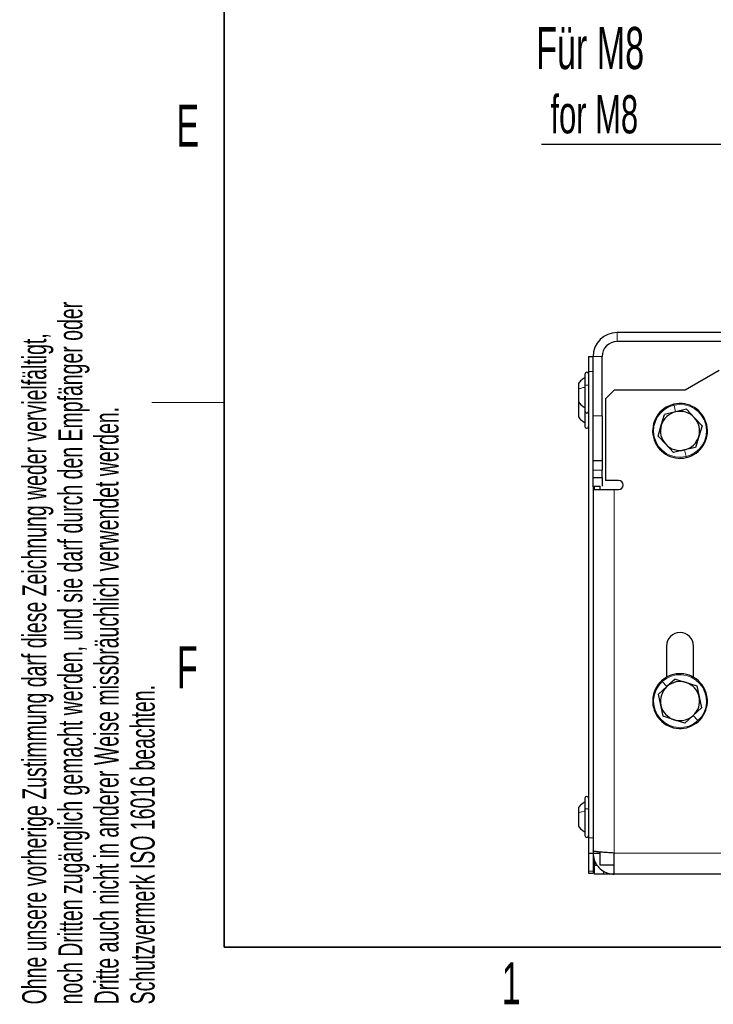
# Model space of a CAD drawing. Header units: millimetres. Extents: x 5 to 418, y 2 to 292.
# Tile 1 of 30: x 9 to 67, y 7 to 89. Entities that reach past the tile are written whole.
import ezdxf

# ---------------------------------------------------------------- set-up
doc = ezdxf.new("R2010")
doc.units = ezdxf.units.MM
doc.layers.add('SLD-0', color=7, linetype='Continuous')
doc.styles.add('SLDTEXTSTYLE0', font='TXT', dxfattribs={"width": 0.605})

# ---------------------------------------------------------------- blocks, each defined once
blk = doc.blocks.new('SW_NOTE_0_2')
at = {"layer": 'SLD-0', "color": 0}
blk.add_line((-15.88, 0), (0, 0), dxfattribs=at)
at = {"layer": 'SLD-0', "color": 0, "attachment_point": 1, "style": 'SLDTEXTSTYLE0'}
for s, insert, char_height in [('Für M8', (-16.324, 9.729), 3.5), ('for M8', (-15.133, 4.064), 3.175)]:
    blk.add_mtext(s, dxfattribs=dict(at, insert=insert, char_height=char_height))

msp = doc.modelspace()

# ---------------------------------------------------------------- linework, layer by layer
at = {"color": 7, "linetype": 'Continuous', "lineweight": 25}
for p, q in [((119.5935, 63.0623), (58.6435, 63.0623)), ((119.5935, 62.3123), (58.6435, 62.3123)), ((56.2685, 61.0623), (56.6435, 61.0623)), ((56.2685, 61.0623), (56.2685, 59.8123)), ((56.6435, 56.1373), (56.6435, 61.0623)), ((57.3935, 56.1373), (57.3935, 61.0623)), ((56.2685, 59.8123), (56.2685, 21.0623)), ((64.3039, 58.3123), (67.1185, 59.9373)), ((55.9685, 59.6123), (55.9685, 58.6349)), ((55.4435, 58.8323), (55.4435, 58.3468)), ((55.4435, 58.3468), (55.4435, 57.2923)), ((55.9685, 58.6349), (55.9685, 56.5123)), ((58.431, 58.3123), (57.681, 57.5623)), ((58.431, 58.3123), (64.3039, 58.3123)), ((55.4435, 57.2976), (55.4435, 56.0435)), ((57.681, 57.5623), (57.681, 50.7623)), ((55.9685, 56.5123), (55.9685, 55.2623)), ((63.5, 56.47), (62.5862, 56.2572)), ((64.4137, 56.6827), (63.5, 56.47)), ((64.4137, 56.6827), (65.0549, 55.9978)), ((56.6435, 52.3873), (56.6435, 56.1373)), ((57.3935, 56.1373), (57.3935, 52.3873)), ((62.3136, 55.3595), (62.5862, 56.2572)), ((65.0549, 55.9978), (65.696, 55.3128)), ((62.041, 54.4618), (62.3136, 55.3595)), ((65.696, 55.3128), (65.4234, 54.4151)), ((62.6821, 53.7768), (62.041, 54.4618)), ((65.4234, 54.4151), (65.1507, 53.5174)), ((63.3232, 53.0919), (62.6821, 53.7768)), ((64.237, 53.3046), (63.3232, 53.0919)), ((65.1507, 53.5174), (64.237, 53.3046)), ((57.3935, 52.3873), (56.6435, 52.3873)), ((56.6435, 51.6373), (56.6435, 52.3873)), ((57.3935, 52.3873), (57.3935, 51.6373)), ((56.6435, 51.0123), (56.6435, 51.6373)), ((57.3935, 51.0123), (57.3935, 51.6373)), ((56.6435, 51.0123), (57.3935, 51.0123)), ((56.6435, 50.2623), (56.6435, 51.0123)), ((57.3935, 51.0123), (57.3935, 50.2873)), ((58.7685, 50.7623), (57.681, 50.7623)), ((56.6435, 50.2623), (56.6435, 21.0623)), ((57.2435, 50.2623), (56.6435, 50.2623)), ((56.6435, 50.0123), (56.6435, 19.9891)), ((56.6435, 50.0123), (58.3935, 50.0123)), ((56.7435, 50.1269), (56.6653, 50.2623)), ((56.7435, 50.2623), (56.7435, 50.0123)), ((57.2435, 50.0123), (57.2435, 50.2873)), ((58.3935, 50.0123), (58.7685, 50.0123)), ((62.7435, 37.0123), (62.7435, 34.4147)), ((64.9935, 34.4147), (64.9935, 37.0123)), ((62.7763, 33.6405), (62.0816, 33.01)), ((63.471, 34.2711), (62.7763, 33.6405)), ((63.471, 34.2711), (64.3644, 33.9848)), ((64.3644, 33.9848), (65.2579, 33.6984)), ((65.2579, 33.6984), (65.4566, 32.7815)), ((62.2804, 32.0931), (62.0816, 33.01)), ((65.4566, 32.7815), (65.6554, 31.8646)), ((62.4791, 31.1762), (62.2804, 32.0931)), ((63.3725, 30.8898), (62.4791, 31.1762)), ((64.9607, 31.2341), (64.266, 30.6035)), ((65.6554, 31.8646), (64.9607, 31.2341)), ((64.266, 30.6035), (63.3725, 30.8898)), ((55.9685, 24.3623), (55.9685, 23.426)), ((55.4435, 23.5823), (55.4435, 23.1172)), ((55.4435, 23.1172), (55.4435, 22.0423)), ((55.9685, 23.426), (55.9685, 21.2623)), ((56.2685, 21.0623), (56.2685, 19.8123)), ((56.2685, 19.8123), (56.6435, 19.8123)), ((56.2685, 19.8123), (56.2685, 18.3048)), ((56.6435, 19.9891), (56.6435, 19.8123)), ((56.6435, 19.8123), (56.6435, 18.3048)), ((56.6435, 19.8123), (57.2435, 19.8123)), ((57.2435, 18.8123), (57.2435, 19.8937)), ((58.3935, 18.0623), (58.3935, 19.8123)), ((56.7435, 19.3123), (56.7685, 19.2873)), ((56.7685, 19.1757), (56.7685, 18.8123)), ((56.2685, 18.3048), (56.2685, 18.1373)), ((56.2685, 18.1373), (56.6435, 18.1373)), ((56.6435, 18.3048), (56.6435, 18.1373)), ((56.7685, 18.0623), (56.7685, 18.8123)), ((56.7685, 18.8123), (56.9705, 18.8123)), ((57.5185, 18.0623), (56.7685, 18.0623)), ((58.3935, 18.8123), (57.2435, 18.8123)), ((58.3935, 18.0623), (57.5185, 18.0623)), ((119.8435, 18.0623), (58.3935, 18.0623))]:
    msp.add_line(p, q, dxfattribs=at)
at = {"color": 7, "linetype": 'Continuous', "lineweight": 18}
for p, q in [((58.6435, 63.0623), (58.6435, 62.3123)), ((57.3935, 61.0623), (56.6435, 61.0623)), ((56.2685, 59.8123), (56.6435, 59.8123)), ((63.5, 56.47), (63.3706, 57.0255)), ((56.6435, 56.1373), (57.3935, 56.1373)), ((64.237, 53.3046), (64.3664, 52.7491)), ((57.3935, 51.6373), (56.6435, 51.6373)), ((58.3935, 50.0123), (58.3935, 19.8123)), ((62.7763, 33.6405), (62.3929, 34.0629)), ((64.9607, 31.2341), (65.3441, 30.8117)), ((55.9685, 21.3206), (55.9799, 21.2654)), ((56.2685, 21.0623), (56.6435, 21.0623)), ((119.8435, 19.8123), (58.3935, 19.8123)), ((56.2685, 18.3048), (56.6435, 18.3048)), ((57.5185, 18.3062), (57.5185, 18.0623))]:
    msp.add_line(p, q, dxfattribs=at)
at = {"color": 7, "linetype": 'Continuous', "lineweight": 25}
for centre, radius, start, end in [((58.6435, 61.0623), 2, 90, 180), ((58.6435, 61.0623), 1.25, 90, 180), ((56.1185, 59.6123), 0.15, 0, 180), ((56.1185, 56.5123), 0.15, 180, 360), ((63.8685, 54.8873), 2.275, 103.107009, 283.107009), ((63.8685, 54.8873), 1.625, 103.107009, 163.107009), ((63.8685, 54.8873), 2.275, 283.107009, 103.107009), ((63.8685, 54.8873), 1.625, 43.107009, 103.107009), ((63.8685, 54.8873), 1.625, 343.107009, 43.107009), ((56.1185, 55.2623), 0.15, 180, 360), ((63.8685, 54.8873), 1.625, 163.107009, 223.107009), ((63.8685, 54.8873), 1.625, 283.107009, 343.107009), ((63.8685, 54.8873), 1.625, 223.107009, 283.107009), ((58.7685, 50.3873), 0.375, 270, 90), ((63.8685, 37.0123), 1.125, 0, 180), ((63.8685, 32.4373), 2.275, 312.229911, 132.229911), ((63.8685, 32.4373), 2.275, 132.229911, 312.229911), ((63.8685, 32.4373), 1.625, 132.229911, 192.229911), ((63.8685, 32.4373), 1.625, 72.229911, 132.229911), ((63.8685, 32.4373), 1.625, 12.229911, 72.229911), ((63.8685, 32.4373), 1.625, 312.229911, 12.229911), ((63.8685, 32.4373), 1.625, 192.229911, 252.229911), ((63.8685, 32.4373), 1.625, 252.229911, 312.229911), ((56.1185, 24.3623), 0.15, 0, 180), ((56.1185, 21.2623), 0.15, 180, 360)]:
    msp.add_arc(centre, radius, start, end, dxfattribs=at)
at = {"color": 7, "linetype": 'Continuous', "lineweight": 18}
for centre, start, end in [((63.8685, 54.8873), 103.107009, 283.107009), ((63.8685, 54.8873), 283.107009, 103.107009), ((63.8685, 32.4373), 312.229911, 132.229911), ((63.8685, 32.4373), 132.229911, 312.229911)]:
    msp.add_arc(centre, 2.1954, start, end, dxfattribs=at)
at = {"color": 7, "linetype": 'Continuous', "lineweight": 25}
for points, knots in [([(55.9685, 59.3123), (55.8669, 59.2477), (55.6638, 59.1185), (55.5169, 58.9277), (55.4435, 58.8323)], [0, 0, 0, 0, 0.5000001, 1, 1, 1, 1]), ([(55.9685, 59.3123), (55.8669, 59.2477), (55.6638, 59.1185), (55.5169, 58.9277), (55.4435, 58.8323)], [0, 0, 0, 0, 0.50000014, 1, 1, 1, 1]), ([(55.4435, 57.2923), (55.5169, 57.1969), (55.6638, 57.0061), (55.8669, 56.8769), (55.9685, 56.8123)], [0, 0, 0, 0, 0.4999999, 1, 1, 1, 1]), ([(55.4435, 57.2923), (55.5169, 57.1969), (55.6638, 57.0061), (55.8669, 56.8769), (55.9685, 56.8123)], [0, 0, 0, 0, 0.4999999, 1, 1, 1, 1]), ([(55.4435, 56.0435), (55.5169, 55.9482), (55.6638, 55.7578), (55.8669, 55.6287), (55.9685, 55.5642)], [0, 0, 0, 0, 0.5, 1, 1, 1, 1]), ([(55.9685, 24.0623), (55.8669, 23.9977), (55.6638, 23.8685), (55.5169, 23.6777), (55.4435, 23.5823)], [0, 0, 0, 0, 0.5000001, 1, 1, 1, 1]), ([(55.9685, 24.0623), (55.8669, 23.9977), (55.6638, 23.8685), (55.5169, 23.6777), (55.4435, 23.5823)], [0, 0, 0, 0, 0.5, 1, 1, 1, 1]), ([(55.9685, 24.0623), (55.8669, 23.9977), (55.6638, 23.8684), (55.5169, 23.6777), (55.4435, 23.5823)], [0, 0, 0, 0, 0.5, 1, 1, 1, 1]), ([(55.4435, 22.0423), (55.5169, 21.9469), (55.6638, 21.7561), (55.8669, 21.6269), (55.9685, 21.5623)], [0, 0, 0, 0, 0.4999999, 1, 1, 1, 1]), ([(55.4435, 22.0423), (55.5169, 21.9469), (55.6638, 21.7561), (55.8669, 21.6269), (55.9685, 21.5623)], [0, 0, 0, 0, 0.5, 1, 1, 1, 1]), ([(55.4435, 22.0423), (55.5169, 21.9469), (55.6638, 21.7562), (55.8669, 21.6269), (55.9685, 21.5623)], [0, 0, 0, 0, 0.5, 1, 1, 1, 1]), ([(58.3935, 19.8123), (58.1963, 19.825), (57.802, 19.8503), (57.2768, 19.8884), (56.881, 19.9264), (56.6728, 19.9601), (56.6518, 19.9809), (56.6435, 19.9891)], [0, 0, 0, 0, 0.2151377, 0.4302771, 0.6454165, 0.860556, 1, 1, 1, 1]), ([(56.6435, 19.8123), (56.6629, 19.6152), (56.7018, 19.2209), (57.0047, 18.6956), (57.4504, 18.2998), (57.9422, 18.0916), (58.2661, 18.0706), (58.3935, 18.0623)], [0, 0, 0, 0, 0.2151377, 0.4302771, 0.6454165, 0.860556, 1, 1, 1, 1])]:
    msp.add_open_spline(points, degree=3, knots=knots, dxfattribs=at)
at = {"color": 7, "linetype": 'Continuous', "lineweight": 18}
for points in [[(55.9685, 58.5241), (55.8669, 58.5002), (55.6638, 58.4525), (55.5169, 58.382), (55.4435, 58.3468)], [(55.9685, 58.6349), (55.9707, 58.6422), (55.9753, 58.6567), (56.0099, 58.6751), (56.0595, 58.6874), (56.1185, 58.6918), (56.1775, 58.6874), (56.227, 58.6751), (56.2617, 58.6567), (56.2662, 58.6422), (56.2685, 58.6349)], [(55.9685, 23.3072), (55.8669, 23.2816), (55.6638, 23.2305), (55.5169, 23.1549), (55.4435, 23.1172)], [(55.9685, 23.426), (55.9707, 23.4338), (55.9753, 23.4493), (56.0099, 23.4691), (56.0595, 23.4823), (56.1185, 23.4869), (56.1775, 23.4823), (56.227, 23.4691), (56.2617, 23.4493), (56.2662, 23.4338), (56.2685, 23.426)]]:
    msp.add_open_spline(points, degree=3, dxfattribs=at)
for points in [[(63.3706, 57.0255), (63.3673, 57.04), (63.3606, 57.0688), (63.3547, 57.0941), (63.3521, 57.1053), (63.3527, 57.1025), (63.3528, 57.1023)], [(64.3664, 52.7491), (64.3697, 52.7346), (64.3764, 52.7058), (64.3823, 52.6805), (64.3849, 52.6693), (64.3843, 52.6721), (64.3842, 52.6724)], [(62.3929, 34.0629), (62.383, 34.0739), (62.363, 34.0958), (62.3456, 34.115), (62.3379, 34.1236), (62.3398, 34.1214), (62.34, 34.1212)], [(65.3441, 30.8117), (65.354, 30.8007), (65.3739, 30.7788), (65.3913, 30.7596), (65.3991, 30.751), (65.3972, 30.7532), (65.397, 30.7534)]]:
    msp.add_open_spline(points, degree=3, knots=[0, 0, 0, 0, 0.322597, 0.645194, 0.967791, 1, 1, 1, 1], dxfattribs=at)
at = {"color": 7, "linetype": 'Continuous', "lineweight": 25}
for points in [[(55.9685, 24.0623), (55.8669, 23.9977), (55.6638, 23.8685), (55.5169, 23.6777), (55.4435, 23.5823)], [(55.4435, 22.0423), (55.5169, 21.9469), (55.6638, 21.7561), (55.8669, 21.6269), (55.9685, 21.5623)]]:
    msp.add_open_spline(points, degree=3, dxfattribs=at)
at = {"layer": 'SLD-0', "lineweight": 35}
for p, q in [((26, 282.5), (26, 12)), ((26, 12), (408, 12))]:
    msp.add_line(p, q, dxfattribs=at)
at = {"layer": 'SLD-0', "lineweight": 18}
msp.add_line((20, 57.25), (26, 57.25), dxfattribs=at)

# ---------------------------------------------------------------- block references
at = {"layer": 'SLD-0', "color": 7}
msp.add_blockref('SW_NOTE_0_2', (68.2405, 78.7212), dxfattribs=at)

# ---------------------------------------------------------------- texts
at = {"layer": 'SLD-0', "char_height": 2, "attachment_point": 1, "rotation": 90, "style": 'SLDTEXTSTYLE0'}
for s, insert in [('noch Dritten zugänglich gemacht werden, und sie darf durch den Empfänger oder', (12.2299, 7.2381)), ('Ohne unsere vorherige Zustimmung darf diese Zeichnung weder vervielfältigt,', (9.2299, 7.2381)), ('Dritte auch nicht in anderer Weise missbräuchlich verwendet werden.', (15.2299, 7.2381)), ('Schutzvermerk ISO 16016 beachten.', (18.2299, 7.2381))]:
    msp.add_mtext(s, dxfattribs=dict(at, insert=insert))
at = {"layer": 'SLD-0', "char_height": 3.5, "attachment_point": 2, "style": 'SLDTEXTSTYLE0'}
for s, insert in [('E', (22.9816, 82.0011)), ('F', (22.9536, 37.0011)), ('1', (49.8527, 10.743))]:
    msp.add_mtext(s, dxfattribs=dict(at, insert=insert))

doc.saveas('drawing.dxf')
